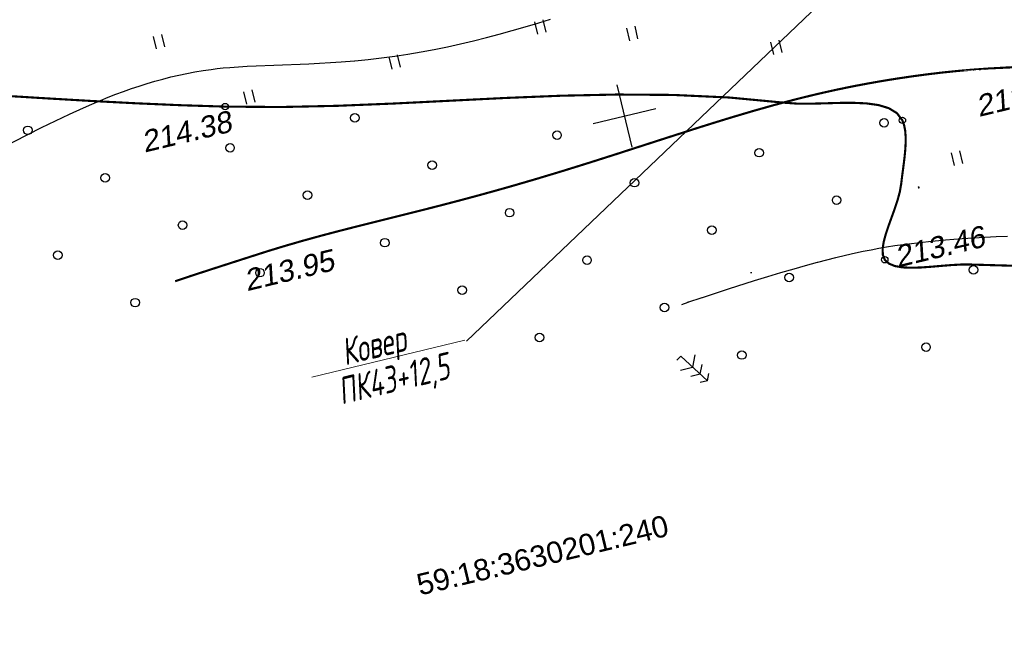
# Model space of a CAD drawing. Header units: millimetres. Extents: x -10 to 1169, y 1 to 1686.
# Tile 24 of 224: x 466 to 512, y 68 to 96. Entities that reach past the tile are written whole.
import ezdxf
from ezdxf.enums import TextEntityAlignment as Align

# ---------------------------------------------------------------- set-up
doc = ezdxf.new("R2010")
doc.units = ezdxf.units.MM
doc.linetypes.add('AHIDDEN1', pattern=[2, 0.5, -1.5])
for name, color, linetype in [('CONTURS', 7, 'Continuous'), ('COORDS', 7, 'Continuous'), ('GPR_PICK', 7, 'Continuous'), ('IZOLINES', 32, 'Continuous'), ('PDIGIT', 170, 'Continuous'), ('PICKETS', 7, 'Continuous'), ('УЧАСТКИ', 7, 'Continuous')]:
    doc.layers.add(name, color=color, linetype=linetype)
doc.styles.add('GPR', font='isocpeui.ttf', dxfattribs={"width": 0.8})
doc.styles.get("Standard").update_dxf_attribs({"font": 'arial.ttf'})

# ---------------------------------------------------------------- blocks, each defined once
blk = doc.blocks.new('390_5')
at = {"layer": 'CONTURS', "color": 7}
for p, q in [((0.0041507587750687, 3.402063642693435), (-0.5743346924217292, 3.033516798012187)), ((0.0041507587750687, 3.402063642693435), (0.0041507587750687, 0.0083614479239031)), ((0.0041507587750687, 3.402063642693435), (0.5826362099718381, 3.033516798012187)), ((0.0041507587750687, 2.480696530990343), (-0.7629712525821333, 2.004656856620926)), ((0.0041507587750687, 2.480696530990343), (0.7712727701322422, 2.004656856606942)), ((-0.9641835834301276, 0.8836602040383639), (0.0041507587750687, 1.513261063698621)), ((0.9724851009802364, 0.8836602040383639), (0.0041507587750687, 1.513261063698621)), ((0.0031036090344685, 0.0007330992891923), (0.5312859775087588, 0.0007330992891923))]:
    blk.add_line(p, q, dxfattribs=at)
blk = doc.blocks.new('401')
at = {"layer": 'CONTURS'}
for p, q in [((0, 0), (0, 1.2)), ((0.8, 0), (0.8, 1.2))]:
    blk.add_line(p, q, dxfattribs=at)
blk = doc.blocks.new('373')
at = {"layer": 'CONTURS'}
blk.add_circle((0, 0), 0.4, dxfattribs=at)

msp = doc.modelspace()

# ---------------------------------------------------------------- linework, layer by layer
at = {"layer": 'CONTURS', "lineweight": 15}
for p, q in [((506.3760113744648, 100.3005865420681), (486.6616438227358, 81.46516479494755)), ((479.4309302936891, 79.79463495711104), (486.5823189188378, 81.51183175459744))]:
    msp.add_line(p, q, dxfattribs=at)
at = {"layer": 'CONTURS', "linetype": 'AHIDDEN1', "const_width": 0.1, "flags": 128}
msp.add_lwpolyline([(400.065807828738, 95.5606683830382), (402.7984596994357, 95.25721779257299), (405.5319123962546, 94.97482368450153), (408.2661659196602, 94.71348605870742), (411.0012202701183, 94.47320491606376), (413.7370754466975, 94.25398025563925), (416.4737314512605, 94.0558120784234), (419.2111882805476, 93.87870038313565), (421.9494459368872, 93.72264517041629), (424.6885044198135, 93.58764644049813), (427.4283637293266, 93.47370419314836), (430.1277208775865, 93.39813926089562), (432.8286655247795, 93.36797804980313), (435.5308501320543, 93.37251273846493), (438.2339271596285, 93.4010355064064), (440.9375490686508, 93.44283853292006), (443.6413683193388, 93.4872139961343), (446.3450373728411, 93.52345407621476), (449.0482086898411, 93.5408509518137), (451.7505347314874, 93.52869680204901), (454.4516679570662, 93.47628380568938), (456.5443988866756, 93.40379004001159), (458.6365793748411, 93.30825588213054), (460.728346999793, 93.19562326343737), (462.8198393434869, 93.07183411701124), (464.911193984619, 92.94283037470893), (467.0025485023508, 92.81455396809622), (469.094040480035, 92.69294683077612), (471.1858074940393, 92.5839508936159), (473.277987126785, 92.49350808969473), (475.3707169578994, 92.4275603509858), (477.9855114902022, 92.4087005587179), (480.6042061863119, 92.46459628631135), (483.2252825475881, 92.57030651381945), (485.8472220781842, 92.70089022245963), (488.4685062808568, 92.83140639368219), (491.0876166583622, 92.93691400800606), (493.703034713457, 92.99247204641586), (496.3132419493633, 92.97313948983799), (498.9167198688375, 92.85397531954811), (501.5119499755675, 92.61003851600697), (502.0976974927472, 92.56794315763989), (502.7344740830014, 92.56415244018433), (503.4003182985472, 92.58095034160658), (504.0732686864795, 92.60062083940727), (504.731363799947, 92.60544791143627), (505.3526421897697, 92.57771553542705), (505.9151424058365, 92.49970768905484), (506.3969030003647, 92.35370835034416), (506.7759625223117, 92.12200149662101), (507.0303595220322, 91.78687110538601), (507.1112054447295, 91.56103703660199), (507.1603548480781, 91.30492758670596), (507.1824917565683, 91.02399155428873), (507.1823001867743, 90.72367773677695), (507.1644641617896, 90.40943493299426), (507.1336677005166, 90.08671194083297), (507.0945948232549, 89.76095755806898), (507.0519295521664, 89.43762058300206), (507.0103559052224, 89.12214981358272), (506.9745579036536, 88.81999404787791), (506.910180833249, 88.44753327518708), (506.8035686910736, 88.05440994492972), (506.6695208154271, 87.64986452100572), (506.5228365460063, 87.24313746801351), (506.3783152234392, 86.84346925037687), (506.2507561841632, 86.46010033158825), (506.1549587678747, 86.10227117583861), (506.1057223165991, 85.7792222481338), (506.1178461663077, 85.50019401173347), (506.2061296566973, 85.27442693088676), (506.4004720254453, 85.09356968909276), (506.6819105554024, 84.97841963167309), (507.0350795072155, 84.91754022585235), (507.4446131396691, 84.89949493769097), (507.8951457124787, 84.9128472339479), (508.371311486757, 84.94616058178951), (508.8577447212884, 84.98799844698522), (509.33907967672, 85.02692429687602), (509.7999506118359, 85.05150159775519), (510.2249917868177, 85.05029381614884), (511.9417321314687, 85.00059497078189), (512.2717726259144, 84.9997383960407)], dxfattribs=at)
at = {"layer": 'CONTURS', "lineweight": 30}
msp.add_ellipse((346.7710141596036, 193.6152423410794), major_axis=(-51.52544648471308, -151.4764944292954), ratio=0.7999999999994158, start_param=6.472436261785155, end_param=7.940144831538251, dxfattribs=at)
at = {"layer": 'COORDS', "lineweight": -2}
for p, q in [((494.3914516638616, 90.53015389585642), (493.6909997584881, 93.44723585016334)), ((492.5826847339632, 91.63846892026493), (495.4997666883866, 92.33892082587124))]:
    msp.add_line(p, q, dxfattribs=at)
at = {"layer": 'IZOLINES'}
for points in [[(464.2202230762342, 90.15062772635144), (466.7870396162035, 91.44416258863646), (467.4367986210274, 91.76211800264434), (468.0901591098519, 92.07249462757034), (468.7481567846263, 92.3727237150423), (469.1394689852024, 92.54424528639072), (469.5474035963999, 92.71673990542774), (469.5533389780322, 92.71919919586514), (469.5533403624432, 92.7191997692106), (469.5533431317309, 92.7192009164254), (469.5533486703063, 92.71920321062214), (469.5533597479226, 92.71920779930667), (469.552606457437, 92.71923656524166), (469.9090502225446, 92.86380909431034), (470.2673256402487, 93.00369901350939), (470.6276178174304, 93.13821188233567), (470.989969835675, 93.26695755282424), (471.3543997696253, 93.3895631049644), (471.7209000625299, 93.50567683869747), (472.0894377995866, 93.61497103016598), (472.4599558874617, 93.71714287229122), (472.8323749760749, 93.8119132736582), (473.2065957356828, 93.89902394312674), (473.5825008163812, 93.97823494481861), (473.959955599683, 94.0493284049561), (474.3388069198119, 94.11212964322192), (474.7188801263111, 94.16656165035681), (474.9998878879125, 94.20140447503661), (475.2809278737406, 94.23185578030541), (475.2807954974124, 94.23233029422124), (475.5871897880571, 94.26036966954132), (475.5866217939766, 94.26043240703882), (475.9972385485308, 94.2917804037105), (476.4082571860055, 94.31683450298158), (476.8195273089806, 94.33702756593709), (477.6424151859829, 94.36871714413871), (479.288237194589, 94.42989700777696), (479.7898425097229, 94.45446568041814), (480.2911816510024, 94.48365360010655), (480.7921581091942, 94.5181748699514), (481.4225970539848, 94.57008416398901), (481.44148657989, 94.57179307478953), (481.4415032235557, 94.57179458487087), (481.4397533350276, 94.57117651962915), (482.0616114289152, 94.63310578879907), (482.6823402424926, 94.70490359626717), (483.3016871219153, 94.78725887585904), (483.91946060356, 94.88022406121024), (484.535491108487, 94.98370662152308), (485.1496351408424, 95.09749824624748), (485.7617779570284, 95.22129878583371), (486.3718349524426, 95.35473581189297), (486.9797520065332, 95.49738058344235), (487.5855050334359, 95.64876105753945), (488.1890988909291, 95.80837247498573), (488.7905658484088, 95.97568596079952), (489.3899637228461, 96.15015549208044), (489.9873737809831, 96.33122352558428), (490.5828985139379, 96.51832551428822)], [(496.7217766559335, 83.18958384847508), (497.009402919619, 83.28752556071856), (497.007227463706, 83.28755296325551), (497.6781218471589, 83.51252446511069), (497.6834819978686, 83.51431577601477), (497.6834823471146, 83.51431589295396), (497.6834830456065, 83.51431612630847), (497.683484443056, 83.51431659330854), (497.6834872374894, 83.51431752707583), (497.6814745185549, 83.51437605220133), (498.9007726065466, 83.91534616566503), (500.1238593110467, 84.30439551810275), (500.7372225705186, 84.49306314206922), (501.3519688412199, 84.67712201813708), (501.9682306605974, 84.85597256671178), (502.5002725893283, 85.0053138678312), (503.062555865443, 85.15749108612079), (503.0748797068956, 85.1607567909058), (503.0748865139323, 85.16075859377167), (503.0749001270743, 85.16076219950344), (503.0749273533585, 85.16076941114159), (503.0742448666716, 85.1607353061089), (503.9215853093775, 85.37731767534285), (504.3687620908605, 85.48489072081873), (504.8316397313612, 85.59058900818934), (504.8375683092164, 85.59190227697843), (504.837569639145, 85.59190257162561), (504.8375722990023, 85.59190316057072), (504.8375776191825, 85.59190433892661), (504.8378082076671, 85.59184721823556), (505.2004807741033, 85.67018358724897), (505.5640692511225, 85.74403640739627), (505.9242299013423, 85.81191832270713), (506.2828199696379, 85.87350076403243), (506.2818557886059, 85.87275774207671), (506.6741607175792, 85.93395051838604), (507.0673892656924, 85.9886938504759), (507.4612512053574, 86.03851646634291), (508.2503233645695, 86.12582906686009), (509.0407289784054, 86.19926690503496), (509.8320879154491, 86.26083663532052), (510.6241478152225, 86.31187498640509), (511.4167254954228, 86.35336186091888), (511.9415375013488, 86.37502614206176)], [(499.9995727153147, 84.66979901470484), (499.9362648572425, 84.65963361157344)]]:
    msp.add_lwpolyline(points, dxfattribs=at)
at = {"layer": 'IZOLINES', "const_width": 0.1000000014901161}
for points in [[(510.0785090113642, 94.133741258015), (510.2898007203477, 94.15214123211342), (510.9814904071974, 94.20163744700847), (511.6816561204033, 94.24120729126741), (511.668944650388, 94.23981861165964), (512.1516446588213, 94.26210868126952)], [(473.0351362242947, 84.27156516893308), (473.7683250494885, 84.51643366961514), (473.7734043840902, 84.51810450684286), (473.7734045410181, 84.51810455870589), (473.7734048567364, 84.51810466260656), (473.7734054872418, 84.51810486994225), (473.7734067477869, 84.518105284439), (473.7734092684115, 84.51810611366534), (473.7734143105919, 84.51810777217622), (473.7725176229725, 84.51825751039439), (474.757471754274, 84.83754267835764), (475.73999559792, 85.15467522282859), (475.7402343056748, 85.15475277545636), (475.7402364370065, 85.15471119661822), (477.355443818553, 85.67295990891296), (478.1668840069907, 85.91961385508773), (478.981547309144, 86.15519143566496), (479.7991100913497, 86.38032655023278), (480.6189830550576, 86.59678640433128), (481.4404958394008, 86.80688349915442), (483.0859049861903, 87.21759038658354), (484.7310116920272, 87.62945515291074), (485.5524484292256, 87.839768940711), (486.3727489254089, 88.05443016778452), (487.1917019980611, 88.27412490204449), (488.0091580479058, 88.49927002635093), (488.8250270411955, 88.73004373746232), (489.9350422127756, 89.05373642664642), (489.9259953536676, 89.05105783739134), (491.1407096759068, 89.41733640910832), (492.3522962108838, 89.79373922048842), (493.5614156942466, 90.17794646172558), (495.9761194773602, 90.95738088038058), (497.5124851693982, 91.4491532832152), (498.3011536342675, 91.69629970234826), (499.1108086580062, 91.9442239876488), (499.1198523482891, 91.94695384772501), (499.1198537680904, 91.94695427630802), (499.1198566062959, 91.94695513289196), (499.1198622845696, 91.94695684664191), (499.1198736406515, 91.94696027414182), (499.1203957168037, 91.94694330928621), (500.0815300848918, 92.23141113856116), (501.0462174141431, 92.50331414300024), (501.5300584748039, 92.63378961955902), (502.014965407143, 92.76019040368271), (502.5009739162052, 92.8822215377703), (502.9881047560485, 92.99961675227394), (503.4763621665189, 93.11214910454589), (503.9657325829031, 93.21964370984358), (504.4561838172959, 93.32199233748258), (504.9476650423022, 93.41916855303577), (505.4401083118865, 93.51123877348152), (505.9334332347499, 93.59835698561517), (506.3897401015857, 93.67458537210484), (506.846264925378, 93.74681458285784), (506.8461763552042, 93.74651301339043), (507.5324964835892, 93.8478126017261), (508.2201199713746, 93.93946006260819), (508.9089535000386, 94.02101986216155), (509.5988966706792, 94.0919750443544), (510.0785090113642, 94.13374125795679)], [(507.8324220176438, 88.66100098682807), (507.7552188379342, 88.6439657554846)]]:
    msp.add_lwpolyline(points, dxfattribs=at)
at = {"layer": 'PICKETS', "color": 7, "lineweight": -2}
for centre in [(475.3707169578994, 92.4275603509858), (507.0303595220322, 91.78687110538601), (506.2061296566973, 85.27442693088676)]:
    msp.add_circle(centre, 0.15, dxfattribs=at)

# ---------------------------------------------------------------- block references
at = {"layer": 'CONTURS', "lineweight": -2}
for name, p, xscale, yscale, zscale, rotation in [('401', (489.9936359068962, 95.80787382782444), 0.4999999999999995, 0.4999999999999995, 0.4999999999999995, 13.50227474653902), ('401', (472.1601306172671, 95.12516665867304), 0.4999999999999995, 0.4999999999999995, 0.4999999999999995, 13.50227474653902), ('401', (494.2823242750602, 95.50268636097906), 0.4999999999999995, 0.4999999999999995, 0.4999999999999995, 13.50227474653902), ('401', (501.0206166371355, 94.85619321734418), 0.4999999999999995, 0.4999999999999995, 0.4999999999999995, 13.50227474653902), ('401', (483.1871113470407, 94.17348604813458), 0.4999999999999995, 0.4999999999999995, 0.4999999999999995, 13.50227474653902), ('401', (476.3805867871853, 92.53909826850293), 0.4999999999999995, 0.4999999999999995, 0.4999999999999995, 13.50227474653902), ('373', (481.4349745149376, 91.90529337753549), 0.4999999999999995, 0.4999999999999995, 0.4999999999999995, 13.50227474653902), ('373', (506.1725339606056, 91.67474471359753), 0.4999999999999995, 0.4999999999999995, 0.4999999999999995, 13.50227474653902), ('373', (466.1491128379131, 91.32011580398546), 0.4999999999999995, 0.4999999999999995, 0.4999999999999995, 13.50227474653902), ('373', (490.8866722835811, 91.0895671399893), 0.4999999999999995, 0.4999999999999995, 0.4999999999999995, 13.50227474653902), ('373', (475.6008106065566, 90.50438956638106), 0.4999999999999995, 0.4999999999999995, 0.4999999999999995, 13.50227474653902), ('373', (500.3383700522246, 90.27384090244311), 0.4999999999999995, 0.4999999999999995, 0.4999999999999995, 13.50227474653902), ('401', (509.4615289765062, 89.68405643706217), 0.4999999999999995, 0.4999999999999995, 0.4999999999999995, 13.50227474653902), ('373', (485.0525083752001, 89.68866332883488), 0.4999999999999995, 0.4999999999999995, 0.4999999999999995, 13.50227474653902), ('373', (469.7666466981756, 89.10348575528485), 0.4999999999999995, 0.4999999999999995, 0.4999999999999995, 13.50227474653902), ('373', (494.5042061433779, 88.87293709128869), 0.4999999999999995, 0.4999999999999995, 0.4999999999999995, 13.50227474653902), ('373', (479.2183444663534, 88.28775951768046), 0.4999999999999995, 0.4999999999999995, 0.4999999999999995, 13.50227474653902), ('373', (503.9559039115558, 88.0572108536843), 0.4999999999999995, 0.4999999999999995, 0.4999999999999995, 13.50227474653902), ('373', (488.6700422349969, 87.47203328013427), 0.4999999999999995, 0.4999999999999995, 0.4999999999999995, 13.50227474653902), ('373', (473.3841805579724, 86.88685570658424), 0.4999999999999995, 0.4999999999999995, 0.4999999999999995, 13.50227474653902), ('373', (498.1217400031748, 86.65630704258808), 0.4999999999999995, 0.4999999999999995, 0.4999999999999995, 13.50227474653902), ('373', (482.8358783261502, 86.07112946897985), 0.4999999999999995, 0.4999999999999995, 0.4999999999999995, 13.50227474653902), ('373', (467.5500166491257, 85.48595189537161), 0.4999999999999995, 0.4999999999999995, 0.4999999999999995, 13.50227474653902), ('373', (492.2875760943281, 85.25540323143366), 0.4999999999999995, 0.4999999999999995, 0.4999999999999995, 13.50227474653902), ('373', (477.0017144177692, 84.67022565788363), 0.4999999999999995, 0.4999999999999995, 0.4999999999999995, 13.50227474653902), ('373', (510.3518686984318, 84.80769084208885), 0.4999999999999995, 0.4999999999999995, 0.4999999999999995, 13.50227474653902), ('373', (501.7392738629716, 84.43967699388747), 0.4999999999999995, 0.4999999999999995, 0.4999999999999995, 13.50227474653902), ('373', (486.4534121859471, 83.85449942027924), 0.4999999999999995, 0.4999999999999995, 0.4999999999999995, 13.50227474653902), ('373', (471.1675505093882, 83.269321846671), 0.4999999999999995, 0.4999999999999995, 0.4999999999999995, 13.50227474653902), ('373', (495.9051099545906, 83.03877318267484), 0.4999999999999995, 0.4999999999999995, 0.4999999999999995, 13.50227474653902), ('373', (490.0709460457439, 81.63786937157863), 0.4999999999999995, 0.4999999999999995, 0.4999999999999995, 13.50227474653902), ('390_5', (496.6701069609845, 80.7779329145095), 0.5, 0.5, 0.5, 227.1788392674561), ('373', (499.5226438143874, 80.82214313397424), 0.4999999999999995, 0.4999999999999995, 0.4999999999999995, 13.50227474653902), ('373', (508.1352386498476, 81.19015698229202), 0.4999999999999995, 0.4999999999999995, 0.4999999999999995, 13.50227474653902)]:
    msp.add_blockref(name, p, dxfattribs=dict(at, xscale=xscale, yscale=yscale, zscale=zscale, rotation=rotation))

# ---------------------------------------------------------------- texts
at = {"layer": 'GPR_PICK', "style": 'GPR', "width": 0.7}
for s, p in [('Ковер', (482.4512566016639, 80.68407443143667)), ('ПК43+12,5', (483.385595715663, 79.11719250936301))]:
    msp.add_text(s, height=1.25, rotation=13.50227474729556, dxfattribs=at).set_placement(p, align=Align.CENTER)
at = {"layer": 'PDIGIT', "color": 7, "lineweight": -2, "oblique": 10}
for s, p in [('213.87', (510.6044755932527, 91.94110062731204)), ('214.38', (471.5994782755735, 90.2755968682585)), ('213.46', (506.8090519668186, 84.90498858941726)), ('213.95', (476.3931752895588, 83.80085136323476))]:
    msp.add_text(s, height=1, rotation=13.50227474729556, dxfattribs=at).set_placement(p)
at = {"layer": 'УЧАСТКИ', "color": 6, "lineweight": -2}
msp.add_text('59:18:3630201:240', height=0.9999999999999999, rotation=13.50227474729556, dxfattribs=at).set_placement((490.2094443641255, 71.47710847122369), align=Align.MIDDLE_CENTER)

doc.saveas('drawing.dxf')
